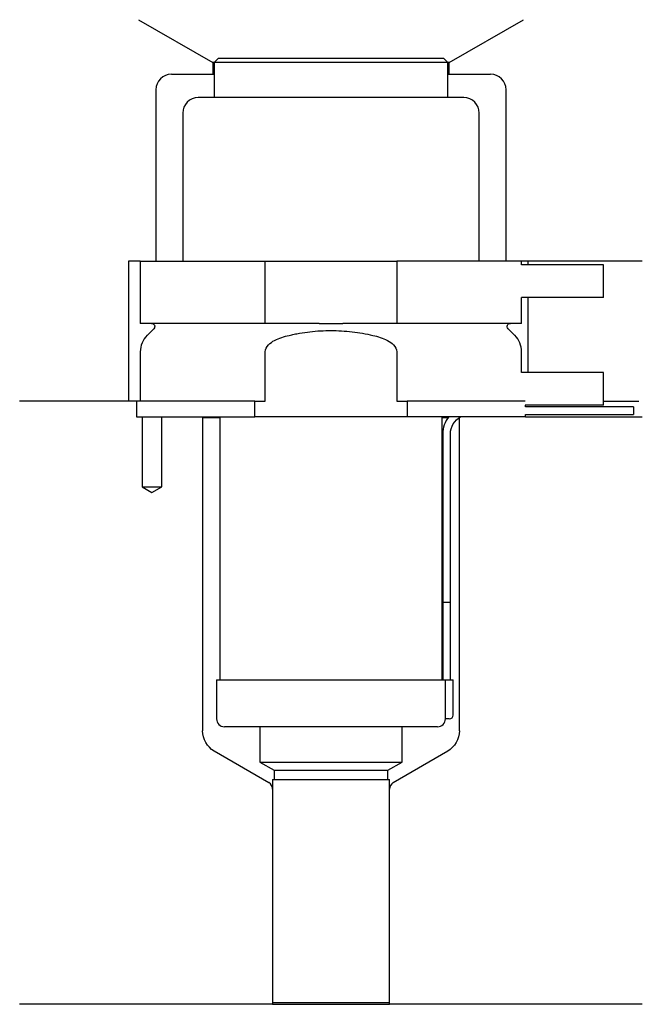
# Model space of a CAD drawing. Header units: millimetres. Extents: x 28 to 108, y 275 to 401.
import ezdxf

# ---------------------------------------------------------------- set-up
doc = ezdxf.new("R2010")
doc.units = ezdxf.units.MM
for name, color, linetype in [('201', 7, 'Continuous'), ('30', 7, 'Continuous'), ('32', 7, 'Continuous')]:
    doc.layers.add(name, color=color, linetype=linetype)

msp = doc.modelspace()

# ---------------------------------------------------------------- linework, layer by layer
at = {"layer": '201', "color": 113}
for p, q in [((43.4, 401.03), (52.92, 395.53)), ((83.32, 395.53), (92.85, 401.03)), ((52.92, 395.53), (52.92, 394.03)), ((53.12, 395.53), (52.92, 395.53)), ((83.32, 395.53), (83.12, 395.53)), ((83.32, 394.03), (83.32, 395.53)), ((47.62, 394.03), (52.92, 394.03)), ((52.92, 394.03), (53.12, 394.03)), ((83.12, 394.03), (83.32, 394.03)), ((83.32, 394.03), (88.62, 394.03)), ((45.62, 392.03), (45.62, 370.03)), ((90.62, 370.03), (90.62, 392.03)), ((43.62, 370.03), (42.12, 370.03)), ((42.12, 370.03), (42.12, 352.03)), ((108.12, 370.03), (92.62, 370.03)), ((93.42, 370.03), (93.42, 369.53)), ((93.42, 365.33), (93.42, 355.73)), ((43.12, 352.03), (28.12, 352.03)), ((42.12, 352.03), (28.12, 352.03)), ((43.12, 352.03), (43.12, 350.03)), ((103.12, 352.03), (107.67, 352.03)), ((103.12, 352.03), (107.67, 352.03)), ((43.87, 350.03), (43.87, 341.03)), ((46.37, 341.03), (46.37, 350.03)), ((51.52, 350.03), (51.62, 349.93)), ((51.62, 349.93), (51.62, 309.7)), ((51.62, 349.93), (53.82, 349.93)), ((82.42, 349.93), (83.17, 349.93)), ((84.62, 349.93), (84.63, 349.94)), ((84.62, 349.93), (84.62, 349.93)), ((84.62, 309.7), (84.62, 349.93)), ((93.12, 350.03), (108.12, 350.03)), ((43.87, 341.03), (45.12, 340.31)), ((45.12, 340.31), (46.37, 341.03)), ((53.12, 307.11), (60.12, 303.07)), ((76.13, 303.07), (83.12, 307.11)), ((60.62, 302.2), (60.62, 274.58)), ((75.63, 274.58), (75.63, 302.2)), ((60.62, 274.58), (28.12, 274.58)), ((60.62, 274.58), (75.63, 274.58)), ((108.12, 274.58), (75.63, 274.58))]:
    msp.add_line(p, q, dxfattribs=at)
for centre, radius, start, end in [((47.62, 392.03), 2, 90, 180), ((88.62, 392.03), 2, 0, 90), ((59.62, 302.2), 1, 0, 60), ((76.63, 302.2), 1, 120, 180)]:
    msp.add_arc(centre, radius, start, end, dxfattribs=at)
at = {"layer": '201', "color": 113, "extrusion": (0, 0, -1)}
for centre, start, end in [((-54.62, 309.7), 300, 360), ((-81.62, 309.7), 180, 240)]:
    msp.add_arc(centre, 3, start, end, dxfattribs=at)
at = {"layer": '30', "color": 113}
for p, q in [((53.62, 396.03), (53.12, 395.53)), ((82.62, 396.03), (53.62, 396.03)), ((83.12, 395.53), (82.62, 396.03)), ((83.12, 395.53), (53.12, 395.53)), ((53.12, 395.53), (53.12, 391.03)), ((83.12, 391.03), (83.12, 395.53)), ((85.17, 391.03), (51.07, 391.03)), ((49.07, 389.03), (49.07, 370.03)), ((87.17, 370.03), (87.17, 389.03)), ((43.62, 370.03), (43.62, 362.03)), ((43.62, 370.03), (59.68, 370.03)), ((59.68, 362.03), (59.68, 370.03)), ((59.68, 370.03), (76.56, 370.03)), ((92.62, 370.03), (76.56, 370.03)), ((76.56, 370.03), (76.56, 362.03)), ((92.62, 369.53), (92.62, 370.03)), ((92.62, 362.03), (92.62, 365.33)), ((59.68, 362.03), (43.62, 362.03)), ((66.6, 362.03), (59.68, 362.03)), ((76.56, 362.03), (69.64, 362.03)), ((92.62, 362.03), (76.56, 362.03)), ((45.36, 361.34), (44.5, 360.49)), ((91.74, 360.49), (90.89, 361.34)), ((43.62, 358.37), (43.62, 352.03)), ((59.68, 352.03), (59.68, 358.37)), ((76.56, 358.37), (76.56, 352.03)), ((92.62, 355.73), (92.62, 358.37)), ((58.32, 352.03), (43.12, 352.03)), ((43.12, 352.03), (43.12, 350.03)), ((58.32, 350.03), (58.32, 352.03)), ((58.32, 352.03), (59.68, 352.03)), ((76.56, 352.03), (77.92, 352.03)), ((93.09, 352.03), (77.92, 352.03)), ((77.92, 352.03), (77.92, 350.03)), ((93.12, 351.33), (93.12, 351.53)), ((106.97, 351.33), (93.12, 351.33)), ((93.12, 350.33), (106.97, 350.33)), ((93.12, 350.03), (93.12, 350.33)), ((106.97, 351.33), (106.97, 350.33)), ((43.12, 350.03), (58.32, 350.03)), ((43.87, 350.03), (43.87, 341.03)), ((46.37, 341.03), (46.37, 350.03)), ((53.82, 350.03), (53.82, 316.23)), ((77.92, 350.03), (58.32, 350.03)), ((93.12, 350.03), (77.92, 350.03)), ((82.42, 316.23), (82.42, 350.03)), ((82.47, 347.83), (82.47, 326.23)), ((83.47, 326.23), (83.47, 347.83)), ((43.87, 341.03), (46.37, 341.03)), ((82.47, 326.23), (83.47, 326.23)), ((82.47, 326.23), (83.47, 326.23)), ((82.47, 326.23), (82.47, 316.23)), ((83.47, 316.23), (83.47, 326.23)), ((53.42, 316.23), (82.8, 316.23)), ((53.42, 316.23), (53.42, 311.23)), ((82.8, 316.23), (83.82, 316.23)), ((82.8, 316.23), (82.8, 311.73)), ((83.82, 311.73), (83.82, 316.23)), ((83.32, 311.23), (82.82, 311.23)), ((81.82, 310.23), (54.42, 310.23)), ((58.97, 310.23), (58.97, 305.69)), ((77.27, 305.69), (77.27, 310.23)), ((58.97, 305.69), (77.27, 305.69)), ((58.97, 305.69), (60.82, 304.63)), ((75.43, 304.63), (77.27, 305.69)), ((60.82, 304.63), (75.43, 304.63)), ((60.82, 304.63), (60.82, 303.43)), ((75.43, 303.43), (75.43, 304.63)), ((60.62, 303.43), (75.63, 303.43)), ((60.62, 303.43), (60.62, 274.83)), ((75.63, 274.83), (75.63, 303.43)), ((60.62, 274.83), (75.63, 274.83))]:
    msp.add_line(p, q, dxfattribs=at)
for centre, radius, start, end in [((51.07, 389.03), 2, 90, 180), ((85.17, 389.03), 2, 0, 90), ((46.62, 358.37), 3, 135, 180), ((89.62, 358.37), 3, 0, 45), ((85.97, 347.83), 3.5, 141.0539, 180), ((54.42, 311.23), 1, 180, 270), ((81.82, 311.23), 1, -90, 0), ((83.32, 311.73), 0.5, -90, 0)]:
    msp.add_arc(centre, radius, start, end, dxfattribs=at)
at = {"layer": '30', "color": 113, "extrusion": (0, 0, -1)}
for centre, radius, start, end in [((-45.07, 361.63), 0.4, 90, 225), ((-91.17, 361.63), 0.4, -45, 90), ((-85.97, 347.83), 2.5, 0, 61.6416)]:
    msp.add_arc(centre, radius, start, end, dxfattribs=at)
at = {"layer": '30', "color": 113}
for points, knots in [([(66.6, 362.03), (67.11, 362.03), (67.61, 362.02), (68.14, 362.02), (68.17, 362.02), (68.24, 362.02), (68.33, 362.02), (68.56, 362.02), (68.75, 362.02), (69.13, 362.03), (69.38, 362.03), (69.64, 362.03)], [0, 0, 0, 0, 0.5, 0.5, 0.53125, 0.53125, 0.5625, 0.625, 0.75, 0.75, 1, 1, 1, 1]), ([(59.68, 358.37), (59.68, 358.7), (59.85, 359.02), (60.31, 359.5), (60.59, 359.69), (61.46, 360.15), (62.1, 360.34), (62.74, 360.49)], [0, 0, 0, 0, 0.25, 0.25, 0.5, 0.5, 1, 1, 1, 1]), ([(62.74, 360.49), (62.96, 360.54), (63.18, 360.59), (63.63, 360.68), (63.85, 360.72), (64.52, 360.84), (64.97, 360.9), (66.32, 361.06), (67.22, 361.11), (68.57, 361.11), (69.02, 361.1), (69.93, 361.04), (70.38, 361), (71.74, 360.85), (72.63, 360.69), (73.5, 360.49)], [0, 0, 0, 0, 0.0625, 0.0625, 0.125, 0.125, 0.25, 0.25, 0.5, 0.5, 0.625, 0.625, 0.75, 0.75, 1, 1, 1, 1]), ([(73.5, 360.49), (74.14, 360.34), (74.78, 360.15), (75.66, 359.68), (75.94, 359.5), (76.39, 359.01), (76.56, 358.7), (76.56, 358.37)], [0, 0, 0, 0, 0.5, 0.5, 0.75, 0.75, 1, 1, 1, 1]), ([(82.8, 311.73), (82.8, 311.67), (82.8, 311.62), (82.8, 311.51), (82.8, 311.46), (82.81, 311.37), (82.81, 311.34), (82.81, 311.28), (82.81, 311.26), (82.82, 311.24), (82.82, 311.23), (82.82, 311.23)], [0, 0, 0, 0, 0.20806, 0.20806, 0.416347, 0.416347, 0.62495, 0.62495, 0.835236, 0.835236, 1, 1, 1, 1])]:
    msp.add_open_spline(points, degree=3, knots=knots, dxfattribs=at)
at = {"layer": '32', "color": 113}
for p, q in [((103.12, 369.53), (92.59, 369.53)), ((103.12, 365.33), (103.12, 369.53)), ((103.12, 365.33), (92.59, 365.33)), ((103.12, 355.73), (92.59, 355.73)), ((103.12, 351.53), (103.12, 355.73)), ((103.12, 351.53), (93.09, 351.53))]:
    msp.add_line(p, q, dxfattribs=at)

doc.saveas('drawing.dxf')
